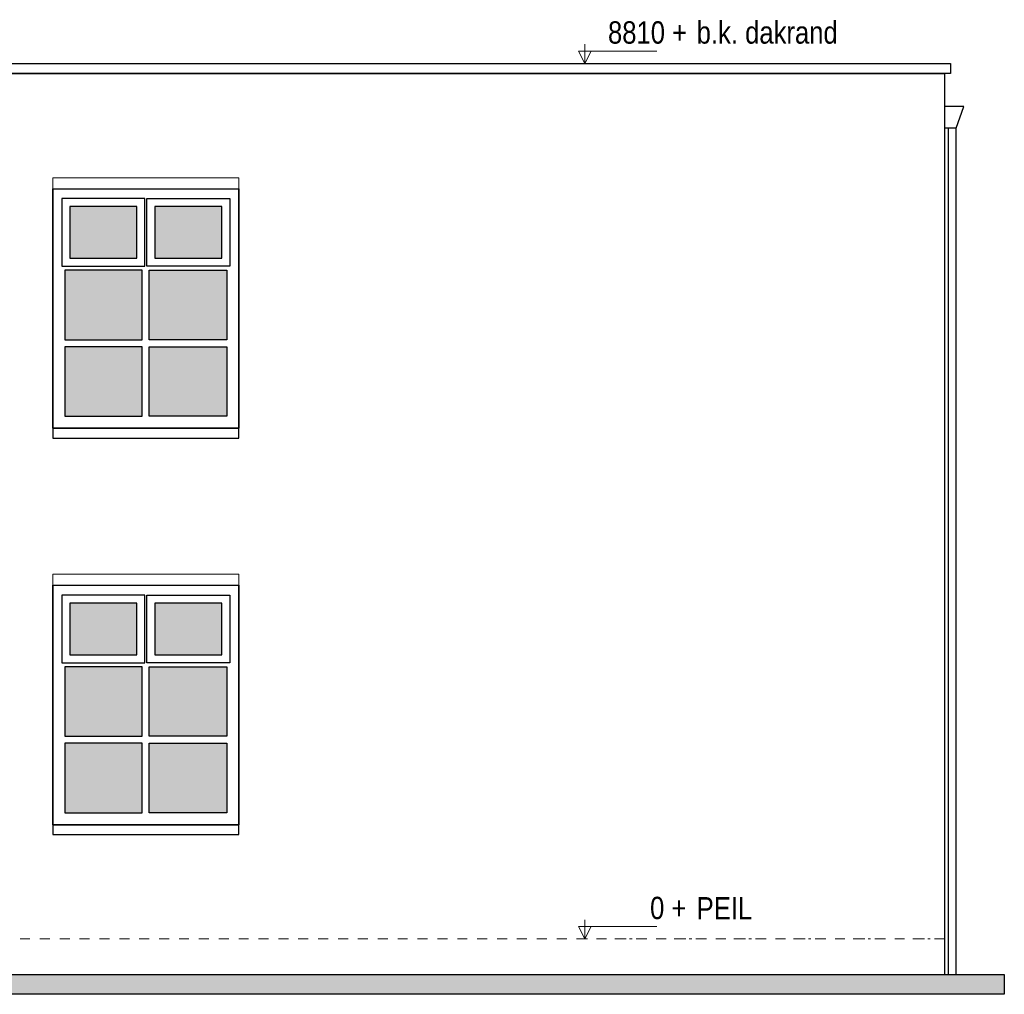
# Model space of a CAD drawing. Extents: x -59835 to 57885, y -767 to 224044.
# Tile 50 of 51: x 47979 to 57885, y 161296 to 171104. Entities that reach past the tile are written whole.
import ezdxf

# ---------------------------------------------------------------- set-up
doc = ezdxf.new("R2010")
doc.units = 0
doc.header["$MEASUREMENT"] = 0
doc.linetypes.add('DASHED', pattern=[200, 100, -100])
doc.linetypes.add('DOT', pattern=[150, 25, -125])
for name, color, linetype in [('102 - MAATVOERING', 7, 'Continuous'), ('21 - BUITENWANDEN', 92, 'Continuous'), ('31 - BUITENKOZIJNEN', 7, 'Continuous'), ('31.1 - ARCERING', 7, 'Continuous'), ('52 - AFVOERVOORZIENINGEN', 92, 'Continuous'), ('90 - TERREIN', 7, 'Continuous')]:
    doc.layers.add(name, color=color, linetype=linetype)

msp = doc.modelspace()

# ---------------------------------------------------------------- hatches: boundary and pattern name
at = {"layer": '31.1 - ARCERING', "linetype": 'Continuous', "lineweight": 5}
for points in [[(48482, 168703), (48482, 169223), (49157, 169223), (49157, 168703)], [(48482, 168703), (48482, 169223), (49157, 169223), (49157, 168703)], [(49337, 168703), (49337, 169223), (50012, 169223), (50012, 168703)], [(49337, 168703), (49337, 169223), (50012, 169223), (50012, 168703)], [(48432, 167883), (48432, 168583), (49212, 168583), (49212, 167883)], [(48432, 167883), (48432, 168583), (49212, 168583), (49212, 167883)], [(49282, 167883), (49282, 168583), (50062, 168583), (50062, 167883)], [(49282, 167883), (49282, 168583), (50062, 168583), (50062, 167883)], [(48432, 167113), (48432, 167813), (49212, 167813), (49212, 167113)], [(48432, 167113), (48432, 167813), (49212, 167813), (49212, 167113)], [(49282, 167113), (49282, 167813), (50062, 167813), (50062, 167113)], [(49282, 167113), (49282, 167813), (50062, 167813), (50062, 167113)], [(48482, 164713), (48482, 165233), (49157, 165233), (49157, 164713)], [(48482, 164713), (48482, 165233), (49157, 165233), (49157, 164713)], [(49337, 164713), (49337, 165233), (50012, 165233), (50012, 164713)], [(49337, 164713), (49337, 165233), (50012, 165233), (50012, 164713)], [(48432, 163893), (48432, 164593), (49212, 164593), (49212, 163893)], [(48432, 163893), (48432, 164593), (49212, 164593), (49212, 163893)], [(49282, 163893), (49282, 164593), (50062, 164593), (50062, 163893)], [(49282, 163893), (49282, 164593), (50062, 164593), (50062, 163893)], [(48432, 163123), (48432, 163823), (49212, 163823), (49212, 163123)], [(48432, 163123), (48432, 163823), (49212, 163823), (49212, 163123)], [(49282, 163123), (49282, 163823), (50062, 163823), (50062, 163123)], [(49282, 163123), (49282, 163823), (50062, 163823), (50062, 163123)]]:
    msp.add_hatch(color=253, dxfattribs=at).paths.add_polyline_path(points, flags=0)
at = {"layer": '90 - TERREIN', "linetype": 'Continuous', "lineweight": 5}
msp.add_hatch(color=7, dxfattribs=at).paths.add_polyline_path([(47370, 161296), (47370, 161496), (57885, 161496), (57885, 161296)], flags=0)

# ---------------------------------------------------------------- linework, layer by layer
at = {"layer": '102 - MAATVOERING', "color": 213, "linetype": 'Continuous', "lineweight": 13}
for points in [[(53665, 170856.75), (53665, 170663), (53602.5, 170788), (54390, 170788)], [(53665, 170663), (53727.5, 170788)], [(53665, 162046.75), (53665, 161853), (53602.5, 161978), (54390, 161978)], [(53665, 161853), (53727.5, 161978)]]:
    msp.add_lwpolyline(points, dxfattribs=at)
at = {"layer": '102 - MAATVOERING', "color": 8, "linetype": 'DOT', "lineweight": 5}
for points in [[(53665, 170663), (57342, 170663)], [(53665, 161853), (57282, 161853)]]:
    msp.add_lwpolyline(points, dxfattribs=at)
at = {"layer": '102 - MAATVOERING', "color": 213, "linetype": 'DASHED', "lineweight": 13}
msp.add_lwpolyline([(57282, 161853), (15312, 161853)], dxfattribs=at)
at = {"layer": '21 - BUITENWANDEN', "color": 92, "linetype": 'Continuous', "lineweight": 25}
for points in [[(47762, 170563), (47702, 170563), (47702, 170663), (57342, 170663), (57342, 170563), (47702, 170563)], [(47762, 170563), (57282, 170563), (57282, 161496)], [(48312, 169403), (50182, 169403)], [(48312, 169403), (48312, 166893)], [(50182, 166893), (50182, 169403)], [(48312, 166893), (50182, 166893)], [(48312, 165413), (50182, 165413)], [(48312, 165413), (48312, 162903)], [(50182, 162903), (50182, 165413)], [(48312, 162903), (50182, 162903)], [(14465, 161496), (15042, 161496), (15312, 161532.25), (17136, 161777), (18225, 161777), (18225, 161696), (24662, 161696), (34399.0625, 161556), (39092, 161496), (57282, 161496)]]:
    msp.add_lwpolyline(points, dxfattribs=at)
at = {"layer": '21 - BUITENWANDEN', "color": 5, "linetype": 'Continuous', "lineweight": 5}
for points in [[(48312, 169403), (48312, 169513), (50182, 169513), (50182, 169403)], [(48312, 165413), (48312, 165523), (50182, 165523), (50182, 165413)]]:
    msp.add_lwpolyline(points, dxfattribs=at)
at = {"layer": '31 - BUITENKOZIJNEN', "color": 92, "linetype": 'Continuous', "lineweight": 25}
for points in [[(48312, 166993), (48312, 169403), (50182, 169403), (50182, 166993)], [(49237, 168623), (49237, 169303), (48402, 169303), (48402, 168623)], [(49257, 168623), (49257, 169303), (50092, 169303), (50092, 168623)], [(49157, 168703), (49157, 169223), (48482, 169223), (48482, 168703)], [(50012, 168703), (50012, 169223), (49337, 169223), (49337, 168703)], [(49212, 167883), (49212, 168583), (48432, 168583), (48432, 167883)], [(49282, 167883), (49282, 168583), (50062, 168583), (50062, 167883)], [(49212, 167113), (49212, 167813), (48432, 167813), (48432, 167113)], [(49282, 167113), (49282, 167813), (50062, 167813), (50062, 167113)], [(48312, 163003), (48312, 165413), (50182, 165413), (50182, 163003)], [(49237, 164633), (49237, 165313), (48402, 165313), (48402, 164633)], [(49257, 164633), (49257, 165313), (50092, 165313), (50092, 164633)], [(49157, 164713), (49157, 165233), (48482, 165233), (48482, 164713)], [(50012, 164713), (50012, 165233), (49337, 165233), (49337, 164713)], [(49212, 163893), (49212, 164593), (48432, 164593), (48432, 163893)], [(49282, 163893), (49282, 164593), (50062, 164593), (50062, 163893)], [(49212, 163123), (49212, 163823), (48432, 163823), (48432, 163123)], [(49282, 163123), (49282, 163823), (50062, 163823), (50062, 163123)]]:
    msp.add_lwpolyline(points, close=True, dxfattribs=at)
for points in [[(48312, 166993), (50182, 166993)], [(48312, 163003), (50182, 163003)]]:
    msp.add_lwpolyline(points, dxfattribs=at)
at = {"layer": '52 - AFVOERVOORZIENINGEN', "color": 92, "linetype": 'Continuous', "lineweight": 25}
for points in [[(57402, 170013), (57479, 170229), (57282, 170229), (57282, 170013)], [(57402, 170013), (57282, 170013)], [(57322, 161496), (57322, 170013)], [(57402, 161496), (57402, 170013)], [(57322, 161496), (57402, 161496)]]:
    msp.add_lwpolyline(points, dxfattribs=at)
at = {"layer": '90 - TERREIN', "color": 92, "linetype": 'Continuous', "lineweight": 25}
for points in [[(47370, 161496), (57885, 161496)], [(57885, 161496), (57885, 161296)], [(57885, 161296), (47370, 161296)]]:
    msp.add_lwpolyline(points, dxfattribs=at)

# ---------------------------------------------------------------- texts
at = {"layer": '102 - MAATVOERING', "color": 7, "linetype": 'Continuous', "lineweight": 0, "char_height": 224.999994, "attachment_point": 7, "line_spacing_factor": 0.8}
for s, insert in [('{\\fArial Narrow|b0|i0|c12|p0;  8810 + }', (53754.5625, 170859.25)), ('{\\fArial Narrow|b0|i0|c12|p0;b.k. dakrand}', (54790, 170859.25)), ('{\\fArial Narrow|b0|i0|c12|p0;     0 + }', (53962.9062, 162049.25)), ('{\\fArial Narrow|b0|i0|c12|p0;PEIL}', (54790, 162049.25))]:
    msp.add_mtext(s, dxfattribs=dict(at, insert=insert))

doc.saveas('drawing.dxf')
